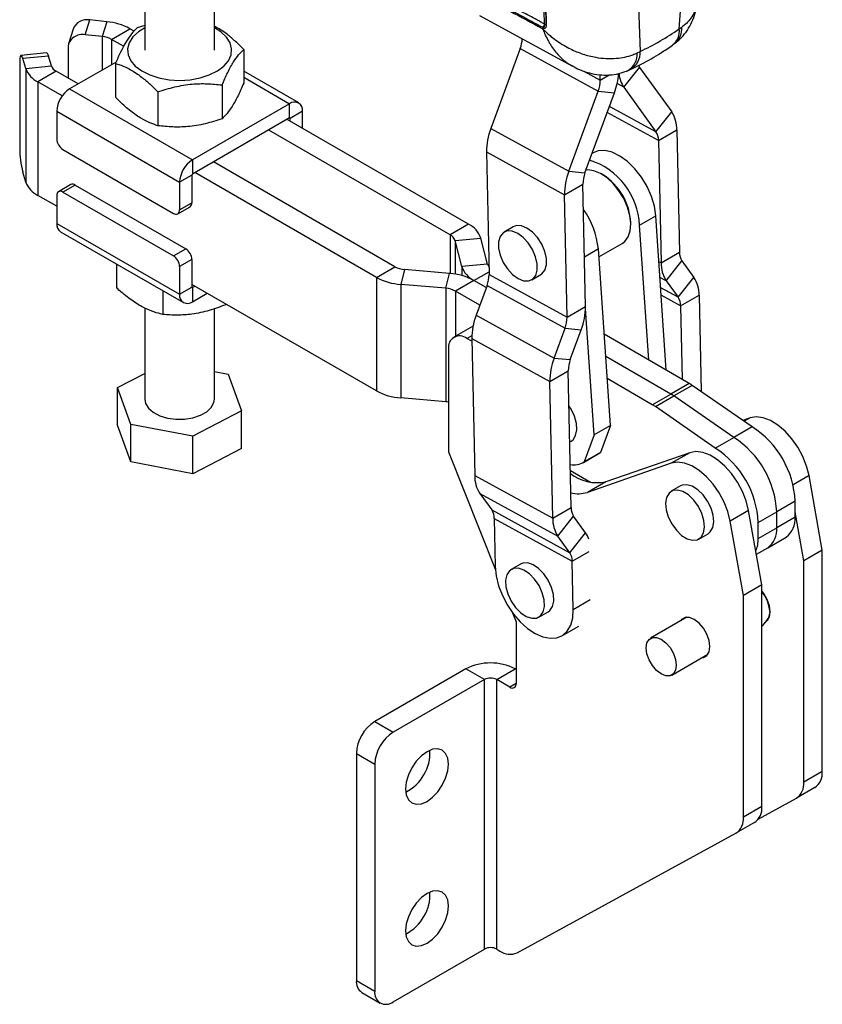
# Model space of a CAD drawing. Extents: x 31 to 385, y 50 to 288.
# Tile 9 of 10: x 311 to 385, y 129 to 219. Entities that reach past the tile are written whole.
import ezdxf

# ---------------------------------------------------------------- set-up
doc = ezdxf.new("R2010")
doc.units = 0
doc.layers.get('0').update_dxf_attribs({"linetype": 'CONTINUOUS'})

msp = doc.modelspace()

# ---------------------------------------------------------------- linework, layer by layer
at = {"color": 7, "linetype": 'CONTINUOUS'}
for p, q in [((371.927257, 218.464177), (373.562399, 240.778865)), ((367.557326, 237.31221), (368.31923, 216.381307)), ((359.514859, 218.906497), (359.186078, 232.052627)), ((322.718935, 229.754318), (322.718935, 216.493695)), ((329.118935, 216.493695), (329.118935, 229.754318)), ((353.546159, 219.679742), (362.100556, 215.019722)), ((317.224236, 217.914384), (317.640991, 219.278826)), ((319.216213, 219.118482), (317.640991, 219.278826)), ((319.216213, 219.118482), (318.799457, 217.75404)), ((322.718935, 218.770975), (322.012215, 218.558144)), ((359.350772, 218.476409), (359.347575, 218.605922)), ((359.347575, 218.605922), (359.358409, 218.600078)), ((359.358409, 218.600078), (359.415751, 218.569617)), ((359.57011, 218.877111), (359.514859, 218.906497)), ((371.927257, 218.464177), (372.149892, 218.612828)), ((316.11078, 218.439749), (315.694024, 217.075308)), ((318.799457, 217.75404), (317.224236, 217.914384)), ((319.652991, 217.497539), (321.350047, 218.477229)), ((321.733871, 218.255652), (321.350047, 218.477229)), ((315.648543, 216.768311), (315.648543, 213.931119)), ((320.767862, 216.853938), (319.652991, 217.497539)), ((371.299381, 216.981447), (371.654833, 217.225288)), ((313.677718, 216.24587), (311.314179, 216.005282)), ((313.839747, 215.960561), (311.476208, 215.719973)), ((314.117501, 215.051204), (313.839747, 215.960561)), ((331.821112, 216.562903), (331.821112, 213.452512)), ((357.27971, 216.658747), (354.56714, 209.283628)), ((357.27971, 216.658747), (364.46169, 212.719154)), ((368.058337, 216.250823), (368.31923, 216.381307)), ((311.198371, 215.323135), (311.198371, 207.484343)), ((311.753962, 214.810617), (311.476208, 215.719973)), ((311.753962, 214.810617), (314.117501, 215.051204)), ((320.067492, 215.400981), (315.793166, 212.933466)), ((320.016758, 215.288866), (320.016758, 212.178475)), ((366.824058, 213.078992), (368.272634, 214.919165)), ((368.272634, 214.919165), (371.229607, 210.817004)), ((311.753962, 214.810617), (311.753962, 204.358894)), ((314.561822, 214.55847), (312.864766, 213.57878)), ((316.584942, 213.390548), (314.561822, 214.55847)), ((336.884636, 211.645073), (331.821112, 214.568184)), ((364.650747, 213.748562), (364.640416, 214.233684)), ((312.864766, 213.57878), (312.864766, 203.127058)), ((315.106491, 212.28466), (312.864766, 213.57878)), ((329.825655, 213.293625), (329.825655, 210.183234)), ((366.824058, 213.078992), (369.781032, 208.976831)), ((315.793166, 212.933466), (327.106874, 206.402201)), ((323.923478, 212.656607), (323.923478, 209.546215)), ((361.74912, 205.344035), (364.46169, 212.719154)), ((363.239932, 205.200735), (365.952502, 212.575854)), ((364.46169, 212.719154), (365.952502, 212.575854)), ((336.044704, 211.5619), (327.106874, 206.402201)), ((336.044704, 210.255435), (336.044704, 211.5619)), ((314.605227, 210.875894), (325.918935, 204.344629)), ((314.605227, 210.875894), (314.605227, 208.328287)), ((337.232644, 210.875894), (336.101273, 210.222768)), ((337.232644, 209.308401), (337.232644, 210.875894)), ((369.781032, 208.976831), (371.229607, 210.817004)), ((336.044704, 210.255435), (327.106874, 205.095735)), ((352.528002, 200.478579), (335.81843, 210.124809)), ((336.101273, 209.961528), (336.101273, 210.222768)), ((350.830945, 199.498889), (334.121374, 209.14512)), ((354.56714, 209.283628), (361.74912, 205.344035)), ((370.008806, 208.188055), (371.705862, 209.167744)), ((371.705862, 209.167744), (371.945942, 197.89349)), ((370.008806, 208.188055), (370.248886, 196.9138)), ((315.170912, 207.348491), (325.35325, 201.470353)), ((354.17184, 207.131229), (361.353819, 203.191637)), ((354.17184, 207.131229), (354.411919, 195.856975)), ((363.982998, 207.037491), (363.897295, 206.988016)), ((327.106874, 206.402201), (327.106874, 205.095735)), ((345.739777, 196.55982), (329.030205, 206.20605)), ((329.118935, 206.154828), (329.118935, 206.257273)), ((311.753962, 204.358894), (311.476208, 205.26825)), ((327.050306, 204.997756), (325.918935, 204.344629)), ((327.050306, 204.997756), (327.050306, 202.450148)), ((344.04272, 195.58013), (327.333149, 205.226361)), ((361.74912, 205.344035), (363.239932, 205.200735)), ((364.901104, 205.020674), (364.759705, 205.102328)), ((315.902315, 204.121828), (314.770944, 203.468702)), ((316.302283, 204.082222), (315.170912, 203.429095)), ((316.302283, 204.082222), (326.48462, 198.204083)), ((325.918935, 204.344629), (325.918935, 201.797022)), ((361.353819, 203.191637), (363.050875, 204.171327)), ((363.290955, 192.897072), (363.050875, 204.171327)), ((314.605227, 202.122311), (312.864766, 203.127058)), ((314.605227, 203.102426), (314.605227, 200.554818)), ((315.170912, 203.429095), (325.35325, 197.550957)), ((361.593899, 191.917382), (361.353819, 203.191637)), ((325.918935, 201.797022), (327.050306, 202.450148)), ((325.753217, 201.430746), (326.884588, 202.083873)), ((314.605227, 200.554818), (325.918935, 194.023553)), ((352.528002, 200.478579), (350.830945, 199.498889)), ((367.453344, 200.436303), (367.453344, 200.599585)), ((368.266635, 200.380497), (369.765701, 201.24589)), ((369.108292, 187.967912), (368.266635, 200.380497)), ((370.729498, 187.03201), (369.765701, 201.24589)), ((314.953234, 199.785639), (326.266943, 193.254374)), ((356.644577, 200.239909), (355.796049, 199.750065)), ((351.282396, 198.980748), (353.656629, 199.183225)), ((351.894236, 196.589807), (351.282396, 198.980748)), ((354.268468, 196.792284), (353.656629, 199.183225)), ((364.526361, 197.457817), (366.664113, 198.691914)), ((325.35325, 197.550957), (326.48462, 198.204083)), ((365.57924, 181.930163), (364.476543, 198.192523)), ((370.248886, 196.9138), (371.945942, 197.89349)), ((320.119089, 196.803455), (320.119089, 194.607686)), ((327.050306, 197.224287), (325.918935, 196.571161)), ((327.050306, 197.224287), (327.050306, 194.67668)), ((354.268468, 196.792284), (351.894236, 196.589807)), ((370.725141, 195.26454), (372.173716, 197.104713)), ((372.173716, 197.104713), (373.271966, 195.581129)), ((325.918935, 196.571161), (325.918935, 194.023553)), ((344.04272, 195.58013), (345.739777, 196.55982)), ((346.637321, 196.299203), (346.286582, 194.928587)), ((350.779001, 195.945996), (346.637321, 196.299203)), ((350.428262, 194.57538), (350.779001, 195.945996)), ((354.411919, 195.856975), (361.593899, 191.917382)), ((358.335842, 195.350536), (359.18437, 195.840381)), ((344.04272, 185.128408), (327.050306, 194.93792)), ((344.04272, 195.58013), (344.04272, 185.128408)), ((353.022863, 195.294453), (351.325807, 194.314763)), ((354.154341, 194.641265), (353.022863, 195.294453)), ((370.725141, 195.26454), (371.823391, 193.740956)), ((371.823391, 193.740956), (373.271966, 195.581129)), ((324.364871, 194.352417), (324.364871, 192.156648)), ((325.918935, 194.023553), (327.050306, 194.67668)), ((327.106874, 194.644013), (327.333149, 194.774638)), ((327.106874, 194.644013), (327.106874, 193.337548)), ((327.106874, 193.337548), (328.464703, 194.121406)), ((350.428262, 194.57538), (346.286582, 194.928587)), ((346.286582, 194.928587), (346.286582, 184.476865)), ((350.428262, 194.57538), (350.428262, 184.123658)), ((353.559897, 193.02505), (351.325807, 194.314763)), ((354.222863, 194.827567), (353.215387, 192.088373)), ((354.222863, 194.827567), (361.404842, 190.887974)), ((330.164717, 193.140009), (330.164717, 193.05379)), ((372.051165, 192.95218), (373.748221, 193.93187)), ((373.748221, 193.93187), (373.936938, 185.069661)), ((322.718935, 192.749533), (322.718935, 184.354649)), ((329.118935, 184.354649), (329.118935, 192.693555)), ((361.593899, 191.917382), (363.290955, 192.897072)), ((364.080174, 181.064771), (363.290929, 192.70439)), ((372.051165, 192.95218), (372.195251, 186.185848)), ((353.215387, 192.088373), (360.397366, 188.148781)), ((352.872395, 191.050796), (351.175339, 190.071106)), ((352.928471, 191.080275), (352.872395, 191.050796)), ((360.397366, 188.148781), (361.404842, 190.887974)), ((361.404842, 190.887974), (362.895654, 190.744674)), ((361.888179, 188.00548), (362.895654, 190.744674)), ((352.825271, 189.692491), (352.375242, 189.952287)), ((352.820086, 189.935975), (360.002065, 185.996383)), ((352.820086, 189.935975), (353.088324, 177.339404)), ((372.837882, 185.814865), (365.009393, 190.334156)), ((350.678185, 188.972279), (350.678185, 179.500405)), ((360.397366, 188.148781), (361.888179, 188.00548)), ((371.140826, 184.835176), (365.147664, 188.294954)), ((329.118935, 186.90801), (330.392142, 186.666955)), ((360.002065, 185.996383), (361.699122, 186.976072)), ((361.96736, 174.379502), (361.699122, 186.976072)), ((320.213497, 185.434856), (322.718935, 186.729977)), ((330.392142, 186.666955), (331.624374, 183.274441)), ((360.270303, 173.399812), (360.002065, 185.996383)), ((369.44377, 183.855486), (365.285936, 186.255752)), ((321.445729, 182.042342), (320.213497, 185.434856)), ((320.213497, 181.972723), (320.213497, 185.434856)), ((372.837882, 185.814865), (371.140826, 184.835176)), ((373.11964, 185.635964), (371.422584, 184.656274)), ((378.629503, 181.818201), (373.11964, 185.635964)), ((350.428262, 184.123658), (346.286582, 184.476865)), ((369.44377, 183.855486), (371.140826, 184.835176)), ((369.725528, 183.676584), (371.422584, 184.656274)), ((376.932447, 180.838511), (371.422584, 184.656274)), ((331.624374, 183.274441), (327.151167, 180.962135)), ((331.624374, 179.812308), (331.624374, 183.274441)), ((375.23539, 179.858822), (369.725528, 183.676584)), ((378.439576, 182.644362), (377.771093, 182.41299)), ((321.445729, 178.580209), (320.213497, 181.972723)), ((321.445729, 178.580209), (321.445729, 182.042342)), ((327.151167, 180.962135), (321.445729, 182.042342)), ((365.57924, 181.930163), (364.080174, 181.064771)), ((365.57924, 181.930163), (364.662631, 179.448265)), ((378.629503, 181.818201), (376.932447, 180.838511)), ((327.151167, 177.500002), (327.151167, 180.962135)), ((361.838616, 180.42536), (361.967172, 180.499574)), ((364.080174, 181.064771), (363.163565, 178.582872)), ((375.23539, 179.858822), (376.932447, 180.838511)), ((331.624374, 179.812308), (327.151167, 177.500002)), ((350.678185, 179.500405), (355.00089, 168.637029)), ((363.09708, 178.542304), (364.596146, 179.407696)), ((364.662631, 179.448265), (363.163565, 178.582872)), ((364.596146, 179.407696), (364.662631, 179.448265)), ((372.882944, 179.436586), (365.157591, 176.762725)), ((372.882944, 179.436586), (371.185888, 178.456896)), ((327.151167, 177.500002), (321.445729, 178.580209)), ((363.740561, 176.696155), (361.895344, 177.761377)), ((371.185888, 178.456896), (363.460535, 175.783035)), ((353.088324, 177.339404), (360.270303, 173.399812)), ((385.084774, 170.460924), (383.868407, 177.32094)), ((365.157591, 176.762725), (363.460535, 175.783035)), ((372.035706, 176.371914), (371.187177, 175.882069)), ((353.564579, 175.690145), (360.746559, 171.750552)), ((353.564579, 175.690145), (354.662829, 174.166561)), ((354.662829, 174.166561), (361.844808, 170.226968)), ((360.270303, 173.399812), (361.96736, 174.379502)), ((378.311775, 174.113164), (376.614718, 173.133475)), ((379.528142, 167.253148), (378.311775, 174.113164)), ((382.589301, 174.95963), (380.892245, 173.97994)), ((382.589301, 173.498957), (382.589301, 174.95963)), ((354.890603, 173.377784), (362.072583, 169.438192)), ((354.890603, 173.377784), (354.984965, 168.946514)), ((360.746559, 171.750552), (362.195134, 173.590725)), ((363.293384, 172.067141), (362.195134, 173.590725)), ((379.195188, 173.00025), (380.892245, 173.97994)), ((380.892245, 172.519268), (380.892245, 173.97994)), ((382.589301, 173.498957), (380.892245, 172.519268)), ((383.387718, 169.481234), (382.589301, 173.984113)), ((377.831086, 166.273459), (376.614718, 173.133475)), ((379.195188, 171.539578), (379.195188, 173.00025)), ((379.195188, 171.539578), (380.892245, 172.519268)), ((361.844808, 170.226968), (360.746559, 171.750552)), ((361.844808, 170.226968), (363.293384, 172.067141)), ((373.726971, 171.482541), (374.575499, 171.972386)), ((380.063655, 170.687888), (381.760711, 171.667578)), ((379.025396, 170.088514), (380.063655, 170.687888)), ((385.084774, 170.460924), (383.387718, 169.481234)), ((385.084774, 150.067346), (385.084774, 170.460924)), ((357.306058, 169.176482), (356.45753, 168.686637)), ((362.166944, 165.006922), (362.072583, 169.438192)), ((383.387718, 149.087656), (383.387718, 169.481234)), ((379.528142, 167.253148), (377.831086, 166.273459)), ((379.528142, 146.859571), (379.528142, 167.253148)), ((377.831086, 145.879881), (377.831086, 166.273459)), ((356.569968, 164.693785), (356.900725, 163.86256)), ((358.997323, 164.287109), (359.845851, 164.776954)), ((372.608548, 164.274713), (369.283896, 162.355433)), ((356.900725, 163.86256), (356.900725, 158.166411)), ((361.115748, 162.57719), (362.664926, 163.471511)), ((379.981682, 164.00483), (380.125021, 164.087577)), ((371.243737, 158.960521), (374.568388, 160.879802)), ((352.284732, 159.524808), (343.890761, 154.679072)), ((353.981788, 158.545118), (352.284732, 159.524808)), ((355.113159, 158.545118), (356.810215, 159.524808)), ((356.900725, 159.472558), (356.810215, 159.524808)), ((353.981788, 158.545118), (345.587817, 153.699382)), ((353.981788, 133.722278), (353.981788, 158.545118)), ((356.33504, 157.839742), (355.113159, 158.545118)), ((355.113159, 133.722278), (355.113159, 158.545118)), ((343.890761, 154.679072), (345.587817, 153.699382)), ((342.193705, 151.739684), (343.890761, 150.759994)), ((342.193705, 151.739684), (342.193705, 130.836239)), ((343.890761, 150.759994), (343.890761, 129.856549)), ((385.084774, 150.067346), (383.387718, 149.087656)), ((384.400559, 148.590246), (382.703503, 147.610556)), ((379.200072, 145.693875), (382.703503, 147.610556)), ((379.528142, 146.859571), (377.831086, 145.879881)), ((378.843927, 145.38247), (377.14687, 144.40278)), ((356.993931, 133.377372), (377.14687, 144.40278)), ((345.587817, 128.876541), (353.981788, 133.722278)), ((355.113159, 133.722278), (355.415405, 133.547795)), ((342.193705, 130.836239), (343.890761, 129.856549)), ((342.690859, 129.737412), (344.387915, 128.757722))]:
    msp.add_line(p, q, dxfattribs=at)
at = {"color": 8, "linetype": 'CONTINUOUS'}
for p, q in [((318.799457, 217.75404), (318.799457, 214.668961)), ((319.652991, 217.497539), (319.652991, 215.161695)), ((331.821112, 214.000128), (336.044704, 211.5619)), ((363.151173, 214.571136), (364.650747, 213.748562)), ((364.650747, 213.748562), (365.464613, 214.218397)), ((366.824058, 213.078992), (366.204069, 213.41908)), ((369.781032, 208.976831), (365.493751, 211.32857)), ((370.008806, 208.188055), (365.290583, 210.776182)), ((336.044695, 210.255429), (336.101273, 210.222768)), ((350.830945, 199.498889), (350.830945, 195.941364)), ((351.282396, 198.980748), (351.282396, 195.883733)), ((364.476543, 198.192523), (363.193958, 197.452103)), ((370.248886, 196.9138), (370.052128, 197.021729)), ((351.894236, 196.589807), (351.894236, 195.751919)), ((353.022863, 195.294453), (354.406884, 196.093431)), ((370.725141, 195.26454), (370.149881, 195.580093)), ((327.050306, 194.676669), (327.106874, 194.644013)), ((351.325807, 194.314763), (351.325807, 190.15797)), ((371.823391, 193.740956), (370.214754, 194.623356)), ((372.051165, 192.95218), (370.261505, 193.933877)), ((352.822542, 190.210508), (352.375242, 189.952287)), ((378.439576, 182.644362), (377.892757, 182.32869)), ((383.868407, 177.32094), (382.398435, 176.472343)), ((362.072583, 169.438192), (363.62176, 170.332513)), ((362.166944, 165.006922), (363.716122, 165.901243)), ((356.900725, 158.166305), (356.33504, 157.839742))]:
    msp.add_line(p, q, dxfattribs=at)
at = {"color": 7, "linetype": 'CONTINUOUS', "flags": 128}
for points in [[(322.718935, 218.559062), (322.126056, 218.191948), (321.61152, 217.716425), (321.273331, 217.190843), (321.125333, 216.63672), (321.173586, 216.076741), (321.416114, 215.533833), (321.842988, 215.030221), (322.436732, 214.586524), (323.173038, 214.220907), (324.021761, 213.948339), (324.948154, 213.779977), (325.914292, 213.722715), (326.880619, 213.778898), (327.807575, 213.946224), (328.65721, 214.217845), (329.39474, 214.582639), (329.989969, 215.025672), (330.418531, 215.528805), (330.662878, 216.071442), (330.713007, 216.631366), (330.566867, 217.185653), (330.23044, 217.711612), (329.717499, 218.187709), (329.118935, 218.559062)], [(311.476208, 215.719973), (311.422005, 215.872329), (311.369884, 215.968623), (311.32185, 216.005156), (311.279748, 215.980522), (311.245195, 215.895668), (311.21952, 215.753856), (311.20371, 215.560536), (311.198371, 215.323135)], [(313.677718, 216.24587), (313.685389, 216.245744), (313.733423, 216.209211), (313.785543, 216.112917), (313.839747, 215.960561)], [(369.765701, 201.24589), (369.634461, 202.126893), (369.361108, 203.04083), (368.957588, 203.947758), (368.441538, 204.80804), (367.835511, 205.584077), (367.165994, 206.241954), (366.462248, 206.752916), (365.755029, 207.094634), (365.075248, 207.252172), (364.452612, 207.218645), (363.982998, 207.037491)], [(364.072688, 205.396213), (363.510208, 205.469079), (363.333171, 205.454239)], [(366.664113, 198.691914), (366.920323, 198.886352), (367.224108, 199.312859), (367.404296, 199.873687), (367.451851, 200.540713), (367.364389, 201.280492), (367.146295, 202.055926), (366.808506, 202.828133), (366.367959, 203.55839), (365.846745, 204.210081), (365.271001, 204.750525), (364.669597, 205.152623), (364.072688, 205.396213)], [(358.70465, 195.75537), (358.845387, 196.241638), (358.841965, 196.833927), (358.69466, 197.484251), (358.415406, 198.139927), (358.026827, 198.747834), (357.560403, 199.258725), (357.053921, 199.631209), (356.548414, 199.83511), (356.084833, 199.85391), (355.700737, 199.686085), (355.427242, 199.345231), (355.286504, 198.858963), (355.289927, 198.266674), (355.437232, 197.61635), (355.716485, 196.960674), (356.105064, 196.352767), (356.571488, 195.841876), (357.07797, 195.469392), (357.583477, 195.265491), (358.047058, 195.246691), (358.431154, 195.414516), (358.70465, 195.75537)], [(359.553178, 196.245215), (359.693915, 196.731483), (359.690493, 197.323771), (359.543188, 197.974096), (359.263934, 198.629772), (358.875355, 199.237679), (358.408931, 199.74857), (357.90245, 200.121054), (357.396942, 200.324955), (356.933362, 200.343755), (356.644577, 200.239909)], [(359.18437, 195.840381), (359.279682, 195.904361), (359.553178, 196.245215)], [(322.718935, 184.354649), (322.787044, 183.975541), (323.048754, 183.53782), (323.490808, 183.151423), (324.08543, 182.840629), (324.795258, 182.624966), (325.57569, 182.517986), (326.37769, 182.52641), (327.150865, 182.649709), (327.846633, 182.880135), (328.421277, 183.203211), (328.838689, 183.598636), (329.072642, 184.041564), (329.118935, 184.354649)], [(361.967172, 180.499574), (362.14042, 180.631586), (362.383183, 181.010958), (362.489365, 181.527112), (362.450362, 182.138233), (362.269334, 182.794812), (361.960947, 183.443656), (361.767893, 183.746537)], [(383.868407, 177.32094), (383.649537, 178.196598), (383.30487, 179.078892), (382.848436, 179.931906), (382.298816, 180.720916), (381.678383, 181.413802), (381.012395, 181.982358), (380.327962, 182.403441), (379.652946, 182.659908), (379.014825, 182.74132), (378.439576, 182.644362)], [(378.311775, 174.113164), (378.092905, 174.988822), (377.748237, 175.871117), (377.291803, 176.724131), (376.742183, 177.51314), (376.121751, 178.206026), (375.455763, 178.774583), (374.77133, 179.195665), (374.096314, 179.452133), (373.458193, 179.533544), (372.882944, 179.436586)], [(376.614718, 173.133475), (376.395848, 174.009133), (376.051181, 174.891427), (375.594747, 175.744441), (375.045127, 176.53345), (374.424695, 177.226336), (373.758707, 177.794893), (373.074274, 178.215976), (372.399257, 178.472443), (371.761137, 178.553855), (371.185888, 178.456896)], [(373.14505, 171.369321), (373.584594, 171.417004), (373.932793, 171.648208), (374.161438, 172.044203), (374.252006, 172.572907), (374.197159, 173.191488), (374.001341, 173.849832), (373.680415, 174.494604), (373.260382, 175.073568), (372.775269, 175.539821), (372.264378, 175.855589), (371.769099, 175.99529), (371.329554, 175.947607), (370.981355, 175.716402), (370.75271, 175.320408), (370.662142, 174.791704), (370.716989, 174.173123), (370.912807, 173.514779), (371.233733, 172.870007), (371.653766, 172.291042), (372.138879, 171.82479), (372.64977, 171.509022), (373.14505, 171.369321)], [(374.575499, 171.972386), (374.781321, 172.138053), (375.009967, 172.534048), (375.100534, 173.062752), (375.045687, 173.681333), (374.849869, 174.339677), (374.528944, 174.984449), (374.10891, 175.563413), (373.623798, 176.029666), (373.112907, 176.345433), (372.617627, 176.485135), (372.178083, 176.437452), (372.035706, 176.371914)], [(354.984965, 168.946514), (355.071406, 168.089607), (355.292525, 167.189932), (355.639825, 166.282064), (356.099958, 165.400891), (356.655243, 164.580275), (357.284339, 163.851754), (357.963071, 163.243324), (358.665357, 162.778365), (359.364206, 162.474747), (360.032764, 162.344137), (360.645337, 162.391555), (361.178385, 162.615178), (361.611423, 163.006413), (361.927809, 163.550224), (362.115386, 164.225713), (362.166944, 165.006922)], [(357.836139, 164.353904), (358.336813, 164.184097), (358.788119, 164.200847), (359.153494, 164.402797), (359.403337, 164.773586), (359.517408, 165.283176), (359.486466, 165.890283), (359.313016, 166.545721), (359.011111, 167.196392), (358.60521, 167.789582), (358.128196, 168.277235), (357.618714, 168.619842), (357.11804, 168.78965), (356.666734, 168.7729), (356.301359, 168.57095), (356.051516, 168.20016), (355.937445, 167.69057), (355.968387, 167.083464), (356.141837, 166.428026), (356.443742, 165.777355), (356.849643, 165.184164), (357.326657, 164.696512), (357.836139, 164.353904)], [(359.845851, 164.776954), (360.002022, 164.892642), (360.251865, 165.263431), (360.365936, 165.773021), (360.334994, 166.380127), (360.161544, 167.035566), (359.859639, 167.686237), (359.453738, 168.279427), (358.976724, 168.767079), (358.467242, 169.109687), (357.966568, 169.279495), (357.515262, 169.262745), (357.306058, 169.176482)], [(379.882152, 163.854998), (380.02924, 163.968941), (380.234132, 164.315016), (380.304733, 164.789002), (380.234132, 165.344502), (380.02924, 165.92714), (379.710114, 166.479883), (379.528142, 166.714949)], [(374.002657, 160.553212), (374.153481, 160.576878), (374.472608, 160.761165), (374.677499, 161.10724), (374.7481, 161.581226), (374.677499, 162.136726), (374.472608, 162.719364), (374.153481, 163.272107), (373.751359, 163.740849), (373.305602, 164.079706), (372.859846, 164.255508), (372.457723, 164.251047), (372.138597, 164.06676), (372.042816, 163.948123)], [(380.248164, 164.821658), (380.180332, 164.36626), (380.096564, 164.18137)], [(370.263816, 162.258397), (370.692092, 161.932828), (371.078445, 161.482469), (371.385057, 160.951402), (371.581913, 160.391613), (371.649746, 159.857897), (371.581913, 159.402499), (371.385057, 159.069995), (371.078445, 158.892935), (370.692092, 158.888649), (370.263816, 159.057557), (369.835541, 159.383125), (369.449187, 159.833485), (369.142576, 160.364552), (368.945719, 160.924341), (368.877887, 161.458057), (368.945719, 161.913455), (369.142576, 162.245958), (369.449187, 162.423019), (369.835541, 162.427305), (370.263816, 162.258397)], [(348.699087, 147.330072), (349.211523, 147.703799), (349.689037, 148.207865), (350.099087, 148.80792), (350.41373, 149.463071), (350.611523, 150.12867), (350.678986, 150.759357), (350.611523, 151.312153), (350.41373, 151.749385), (350.099087, 152.041257), (349.689037, 152.167878), (349.211523, 152.120619), (348.699087, 151.9027), (348.186652, 151.528973), (347.709138, 151.024906), (347.299087, 150.424851), (346.984444, 149.769701), (346.786652, 149.104102), (346.719188, 148.473415), (346.786652, 147.920619), (346.984444, 147.483387), (347.299087, 147.191515), (347.709138, 147.064894), (348.186652, 147.112153), (348.699087, 147.330072)], [(348.699087, 134.265419), (349.211523, 134.639146), (349.689037, 135.143212), (350.099087, 135.743267), (350.41373, 136.398418), (350.611523, 137.064017), (350.678986, 137.694704), (350.611523, 138.2475), (350.41373, 138.684732), (350.099087, 138.976604), (349.689037, 139.103225), (349.211523, 139.055966), (348.699087, 138.838047), (348.186652, 138.46432), (347.709138, 137.960253), (347.299087, 137.360198), (346.984444, 136.705048), (346.786652, 136.039449), (346.719188, 135.408762), (346.786652, 134.855966), (346.984444, 134.418734), (347.299087, 134.126862), (347.709138, 134.000241), (348.186652, 134.0475), (348.699087, 134.265419)]]:
    msp.add_lwpolyline(points, dxfattribs=at)
at = {"color": 7, "linetype": 'CONTINUOUS'}
for centre, radius, start, end in [((317.373577, 217.951656), 1.353843, 78.60787212, 158.86759902), ((318.758425, 213.724248), 5.413625, 61.39802066, 85.1491505), ((359.148861, 218.900218), 0.366052, 304.92142678, 0.98285312), ((359.200226, 218.870298), 0.369947, 305.63247584, 1.05477501), ((316.94479, 216.642368), 1.302351, 77.60967895, 174.45054967), ((318.616342, 215.596347), 2.16545, 61.39802066, 85.1491505), ((354.487858, 217.711358), 2.983694, 339.34205996, 357.09214492), ((314.9727, 215.375677), 0.914685, 200.77734485, 243.30754203), ((369.119994, 215.524133), 1.041155, 204.73626588, 215.52470787), ((313.89196, 215.621799), 2.286712, 200.77734485, 243.30754203), ((360.178096, 214.767544), 6.176348, 339.21561706, 356.08489568), ((369.024827, 214.574179), 2.660633, 185.27569453, 214.19192182), ((361.797307, 213.740549), 2.853451, 339.02561285, 0.16090863), ((317.18439, 210.758528), 2.581832, 122.60547834, 177.39452151), ((336.508439, 210.993372), 0.733671, 350.78596301, 129.20328524), ((368.787532, 209.218415), 2.91877, 359.0052837, 33.20888026), ((336.066787, 210.228362), 0.034937, 350.78596301, 129.20328524), ((360.138122, 207.147985), 5.966306, 159.02561285, 180.16090863), ((368.613083, 208.212288), 1.395933, 359.0052837, 33.20888026), ((315.833399, 208.384176), 1.229444, 182.60547849, 237.39452166), ((320.193169, 207.48658), 8.994798, 180.0142487, 194.27780789), ((328.498098, 204.227263), 2.581832, 122.60547834, 177.39452151), ((361.646724, 200.065334), 6.627409, 2.72569603, 72.20557218), ((327.173123, 204.992167), 0.122944, 122.60547834, 177.39452151), ((367.320102, 203.208393), 5.966306, 159.02561285, 180.16090863), ((365.904315, 204.17934), 2.853451, 159.02561285, 180.16090863), ((361.959629, 200.375364), 5.498289, 2.33717979, 57.65744368), ((313.89196, 205.170076), 2.286712, 200.77734485, 243.30754203), ((316.067947, 203.755117), 0.402382, 54.38242252, 114.30711905), ((314.950086, 203.158367), 0.349367, 50.79671476, 189.21403699), ((326.669757, 202.401697), 0.38362, 304.05635084, 7.25582956), ((325.574076, 201.74108), 0.349367, 230.79671476, 9.21403699), ((356.961818, 197.42805), 7.553509, 5.80872118, 35.63685839), ((315.404378, 200.453071), 0.805603, 172.74417045, 235.94364916), ((351.534798, 198.473854), 2.23727, 18.48582442, 63.64473679), ((350.433664, 198.696999), 0.894908, 18.48582442, 63.64473679), ((325.822133, 197.168399), 1.229444, 2.60547849, 57.39452166), ((373.341665, 197.869256), 1.395933, 179.0052837, 213.20888026), ((324.690762, 196.515272), 1.229444, 2.60547849, 57.39452166), ((354.922544, 196.970278), 0.677862, 195.22331048, 219.21326964), ((373.167216, 196.863129), 2.91877, 179.0052837, 213.20888026), ((346.785268, 198.484564), 2.190363, 241.48987068, 266.12704885), ((350.409135, 190.482592), 5.475909, 61.48987068, 86.12704885), ((354.016067, 197.299178), 2.23727, 198.48582442, 243.64473679), ((351.55848, 195.848961), 2.853451, 339.02561285, 0.16090863), ((346.656449, 200.391991), 5.475909, 241.48987068, 266.12704885), ((370.829892, 193.98254), 2.91877, 359.0052837, 33.20888026), ((327.084792, 194.671086), 0.034937, 170.78596301, 309.20328524), ((350.280316, 192.390019), 2.190363, 61.48987068, 86.12704885), ((326.64314, 193.906076), 0.733671, 170.78596301, 309.20328524), ((370.655442, 192.976413), 1.395933, 359.0052837, 33.20888026), ((357.324672, 192.880316), 5.966306, 339.02561285, 0.16090863), ((358.786369, 189.952731), 5.966306, 159.02561285, 180.16090863), ((358.740459, 191.909369), 2.853451, 339.02561285, 0.16090863), ((351.712764, 189.140104), 1.048102, 50.79671476, 189.21403699), ((365.968348, 186.013138), 5.966306, 159.02561285, 180.16090863), ((364.552561, 186.984086), 2.853451, 159.02561285, 180.16090863), ((346.656449, 189.940268), 5.475909, 241.48987068, 266.12704885), ((370.807284, 182.305484), 4.054515, 55.22770493, 59.94546367), ((350.208443, 181.520241), 2.61268, 79.64227694, 85.17368094), ((369.110227, 181.325794), 4.054515, 55.22770493, 59.94546367), ((367.413171, 180.346104), 4.054515, 55.22770493, 59.94546367), ((373.992091, 174.568409), 8.606107, 2.60547849, 57.39452166), ((372.295034, 173.588719), 8.606107, 2.60547849, 57.39452166), ((370.597978, 172.60903), 8.606107, 2.60547849, 57.39452166), ((362.19538, 180.208674), 1.89225, 260.49702827, 300.77431549), ((356.006654, 177.288734), 2.91877, 179.0052837, 213.20888026), ((364.33644, 180.604722), 3.92877, 231.68074748, 282.0643294), ((362.620237, 178.499624), 2.843581, 256.12658349, 287.18793779), ((353.49488, 173.402018), 1.395933, 359.0052837, 33.20888026), ((363.363083, 174.355268), 1.395933, 179.0052837, 213.20888026), ((363.188633, 173.349142), 2.91877, 179.0052837, 213.20888026), ((380.611322, 173.290741), 1.988908, 305.30295493, 6.00922546), ((378.914266, 172.311052), 1.988908, 305.30295493, 6.00922546), ((361.404683, 170.733974), 2.311823, 18.45399679, 35.21693129), ((376.489005, 171.475001), 2.706954, 336.48116904, 1.36696288), ((360.67686, 169.462426), 1.395933, 359.0052837, 33.20888026), ((377.200058, 164.667379), 3.052007, 2.89753628, 40.28797714), ((354.547474, 155.157732), 4.91847, 62.60967224, 117.39032776), ((354.547474, 157.453349), 1.229618, 62.60967224, 117.39032776), ((356.555866, 158.110469), 0.349367, 230.79671476, 9.21403699), ((345.878223, 151.572018), 3.688332, 122.60547834, 177.39452151), ((347.57528, 150.592328), 3.688332, 122.60547834, 177.39452151), ((344.878787, 151.821798), 4.090852, 297.01649278, 2.98888375), ((383.497156, 149.905735), 1.595823, 304.47905532, 5.81236676), ((381.8001, 148.926046), 1.595823, 304.47905532, 5.81236676), ((377.940523, 146.69796), 1.595823, 304.47905532, 5.81236676), ((376.243467, 145.71827), 1.595823, 304.47905532, 5.81236676), ((344.878787, 138.757145), 4.090852, 297.01649278, 2.98888375), ((354.547474, 132.630509), 1.229618, 62.60967224, 117.39032776), ((356.356727, 134.871019), 1.623888, 234.57251255, 293.10355054), ((343.33535, 130.690885), 1.150861, 172.74417043, 235.94364917), ((344.925339, 129.688724), 1.048102, 170.78596301, 309.20328524)]:
    msp.add_arc(centre, radius, start, end, dxfattribs=at)
at = {"color": 8, "linetype": 'CONTINUOUS'}
for centre, radius, start, end in [((370.416563, 218.461454), 1.739927, 310.9338971, 4.99106713), ((370.234379, 218.284132), 1.702425, 309.24178793, 6.07083211), ((366.267705, 216.160286), 1.792919, 299.69896394, 2.89450726), ((366.52602, 216.277295), 1.796224, 299.65707702, 3.31962149)]:
    msp.add_arc(centre, radius, start, end, dxfattribs=at)
at = {"color": 7, "linetype": 'CONTINUOUS'}
msp.add_ellipse((336.562664, 272.747125), major_axis=(-34.335524, 54.96255), ratio=0.613579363, start_param=3.067822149, end_param=3.172601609, dxfattribs=at)
for points, knots in [([(359.186078, 232.052627), (359.249152, 230.347668), (359.410841, 225.977016), (359.574581, 221.608416), (359.674448, 218.943974)], [0, 0, 0, 0, 0.3900924, 1, 1, 1, 1]), ([(359.692183, 218.734314), (359.688188, 218.83856), (359.664604, 219.453973), (359.562824, 222.114197), (359.400528, 226.379076), (359.259062, 230.133955), (359.194674, 231.842985)], [0, 0, 0, 0, 0.023865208, 0.140887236, 0.608975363, 1, 1, 1, 1]), ([(353.431286, 221.67613), (354.407533, 221.148912), (356.381084, 220.083103), (358.353859, 219.01577), (359.350772, 218.476409)], [0, 0, 0, 0, 0.494665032, 1, 1, 1, 1]), ([(353.491434, 221.770824), (353.594914, 221.714931), (354.159273, 221.410108), (356.111713, 220.355378), (357.959973, 219.356123), (359.347575, 218.605922)], [0, 0, 0, 0, 0.0529958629, 0.2890259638, 1, 1, 1, 1]), ([(359.514859, 218.906497), (359.399688, 218.968773), (358.82383, 219.280153), (356.868556, 220.337261), (355.027726, 221.331704), (353.647801, 222.07716)], [0, 0, 0, 0, 0.058907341, 0.294536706, 1, 1, 1, 1]), ([(371.543809, 217.162755), (371.693253, 217.276814), (372.072905, 217.566571), (372.560318, 218.160216), (373.01622, 218.898149), (373.342857, 219.708912), (373.538342, 220.444149), (373.577014, 220.908607), (373.591262, 221.079731)], [0, 0, 0, 0, 0.123276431, 0.313173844, 0.500713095, 0.69371604, 0.887153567, 1, 1, 1, 1]), ([(322.012215, 218.558144), (321.839025, 218.383931), (321.48889, 218.031729), (320.970115, 217.262803), (320.474197, 216.331404), (320.170166, 215.638495), (320.016758, 215.288866)], [0, 0, 0, 0, 0.264602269, 0.534942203, 0.765340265, 1, 1, 1, 1]), ([(331.821112, 216.562903), (331.575623, 216.810626), (331.082274, 217.308465), (330.246025, 218.007182), (329.581383, 218.482159), (329.186297, 218.657928), (329.118935, 218.687897)], [0, 0, 0, 0, 0.278444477, 0.559579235, 0.924908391, 1, 1, 1, 1]), ([(359.415751, 218.569616), (359.450318, 218.555684), (359.522752, 218.526492), (359.612763, 218.546086), (359.672487, 218.607018), (359.69245, 218.676988), (359.692238, 218.723232), (359.692187, 218.734313)], [0, 0, 0, 0, 0.233023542, 0.488288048, 0.709340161, 0.930351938, 1, 1, 1, 1]), ([(359.674451, 218.943972), (359.674363, 218.936712), (359.674104, 218.915552), (359.663811, 218.887224), (359.640412, 218.866977), (359.607921, 218.861706), (359.582644, 218.872003), (359.57011, 218.877109)], [0, 0, 0, 0, 0.117076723, 0.341275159, 0.563674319, 0.783649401, 1, 1, 1, 1]), ([(359.350772, 218.476409), (359.354043, 218.472999), (359.357865, 218.469015), (359.364122, 218.46251), (359.371356, 218.455001), (359.3852, 218.440679), (359.408691, 218.416515), (359.448365, 218.376096), (359.515665, 218.308628), (359.630721, 218.196351), (359.830276, 218.010212), (360.18647, 217.702306), (360.865971, 217.18731), (361.84147, 216.610886), (363.038895, 216.119887), (364.468127, 215.751309), (366.067037, 215.668705), (367.333726, 215.932671), (367.921043, 216.190542), (368.058337, 216.250823)], [0, 0, 0, 0, 0.001491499, 0.001742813, 0.002848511, 0.004781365, 0.008025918, 0.013472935, 0.022620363, 0.037995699, 0.063904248, 0.107878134, 0.184125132, 0.325904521, 0.450451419, 0.574947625, 0.775352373, 0.947485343, 1, 1, 1, 1]), ([(367.4159, 214.71688), (367.75417, 214.879856), (368.718297, 215.344363), (370.022753, 216.091059), (370.954567, 216.723499), (371.311519, 216.965769)], [0, 0, 0, 0, 0.250062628, 0.712720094, 1, 1, 1, 1]), ([(329.825655, 213.293625), (329.998845, 213.686907), (330.34898, 214.482), (330.867755, 215.412955), (331.363673, 216.106542), (331.667704, 216.409856), (331.821112, 216.562903)], [0, 0, 0, 0, 0.264602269, 0.534942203, 0.765340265, 1, 1, 1, 1]), ([(320.016758, 215.288866), (320.148319, 215.245687), (320.601328, 215.097008), (321.403491, 214.734791), (322.336316, 214.118357), (323.182188, 213.402767), (323.67544, 212.906274), (323.923478, 212.656607)], [0, 0, 0, 0, 0.103281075, 0.355632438, 0.61404116, 0.805915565, 1, 1, 1, 1]), ([(362.105495, 215.035508), (362.31009, 214.923775), (362.801814, 214.655234), (363.631487, 214.383332), (364.558813, 214.209748), (365.473199, 214.195068), (366.349678, 214.312716), (366.890416, 214.510088), (367.151704, 214.60546)], [0, 0, 0, 0, 0.132847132, 0.319284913, 0.497195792, 0.671583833, 0.841306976, 1, 1, 1, 1]), ([(367.051122, 214.560609), (367.149002, 214.597287), (367.273475, 214.64393), (367.388102, 214.708278), (367.412593, 214.722026)], [0, 0, 0, 0, 0.786350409, 1, 1, 1, 1]), ([(323.923478, 212.656607), (324.43574, 212.82143), (325.471373, 213.15465), (327.005808, 213.401275), (328.472639, 213.440683), (329.371903, 213.342943), (329.825655, 213.293625)], [0, 0, 0, 0, 0.264602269, 0.534942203, 0.765340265, 1, 1, 1, 1]), ([(331.821112, 213.452512), (331.647922, 213.059229), (331.297787, 212.264137), (330.779012, 211.333182), (330.283094, 210.639595), (329.979063, 210.336281), (329.825655, 210.183234)], [0, 0, 0, 0, 0.2646022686, 0.5349422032, 0.7653402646, 1, 1, 1, 1]), ([(323.923478, 209.546215), (323.678059, 209.62983), (323.184849, 209.797866), (322.347438, 210.217224), (321.412156, 210.856806), (320.609517, 211.574245), (320.148317, 212.04437), (320.016758, 212.178475)], [0, 0, 0, 0, 0.192050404, 0.385956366, 0.637933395, 0.896719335, 1, 1, 1, 1]), ([(329.825655, 210.183234), (329.313393, 210.018411), (328.27776, 209.68519), (326.743324, 209.438565), (325.276494, 209.399157), (324.37723, 209.496897), (323.923478, 209.546215)], [0, 0, 0, 0, 0.264602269, 0.534942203, 0.765340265, 1, 1, 1, 1]), ([(324.364871, 192.156648), (324.098152, 192.228878), (323.562137, 192.374036), (322.652047, 192.754549), (321.635593, 193.350745), (320.763293, 194.030953), (320.262065, 194.479684), (320.119089, 194.607686)], [0, 0, 0, 0, 0.192050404, 0.385956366, 0.637933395, 0.896719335, 1, 1, 1, 1]), ([(330.164717, 193.05379), (329.661336, 192.86639), (328.64366, 192.487527), (327.135827, 192.173276), (325.694428, 192.069221), (324.810756, 192.127328), (324.364871, 192.156648)], [0, 0, 0, 0, 0.264602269, 0.534942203, 0.765340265, 1, 1, 1, 1]), ([(379.528142, 163.427438), (379.682274, 163.59717), (379.899929, 163.836856), (380.04554, 164.114809), (380.088038, 164.19593)], [0, 0, 0, 0, 0.708145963, 1, 1, 1, 1])]:
    msp.add_open_spline(points, degree=3, knots=knots, dxfattribs=at)
at = {"color": 8, "linetype": 'CONTINUOUS'}
for points, knots in [([(373.622131, 221.280282), (373.622309, 221.276146), (373.633533, 221.016009), (373.509884, 220.527646), (373.275515, 219.872163), (372.912697, 219.312473), (372.536866, 218.904912), (372.255663, 218.692663), (372.149892, 218.612828)], [0, 0, 0, 0, 0.003752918, 0.236015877, 0.473734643, 0.673536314, 0.877204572, 1, 1, 1, 1]), ([(359.350772, 218.476409), (359.352371, 218.472036), (359.354239, 218.466926), (359.357305, 218.458578), (359.360854, 218.448939), (359.367658, 218.430551), (359.379244, 218.399519), (359.398929, 218.34757), (359.43265, 218.26074), (359.491227, 218.115906), (359.59542, 217.874812), (359.738281, 217.577987), (359.911163, 217.259618), (360.137625, 216.885677), (360.440862, 216.453964), (360.933955, 215.884605), (361.482131, 215.374909), (361.939537, 215.135239), (362.110531, 215.045643)], [0, 0, 0, 0, 0.0028577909, 0.0033392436, 0.0054605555, 0.009165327, 0.0153839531, 0.0258233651, 0.0433538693, 0.0728183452, 0.1224657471, 0.2067268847, 0.2797049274, 0.3528651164, 0.4882163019, 0.6247836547, 0.8597319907, 1, 1, 1, 1])]:
    msp.add_open_spline(points, degree=3, knots=knots, dxfattribs=at)

doc.saveas('drawing.dxf')
